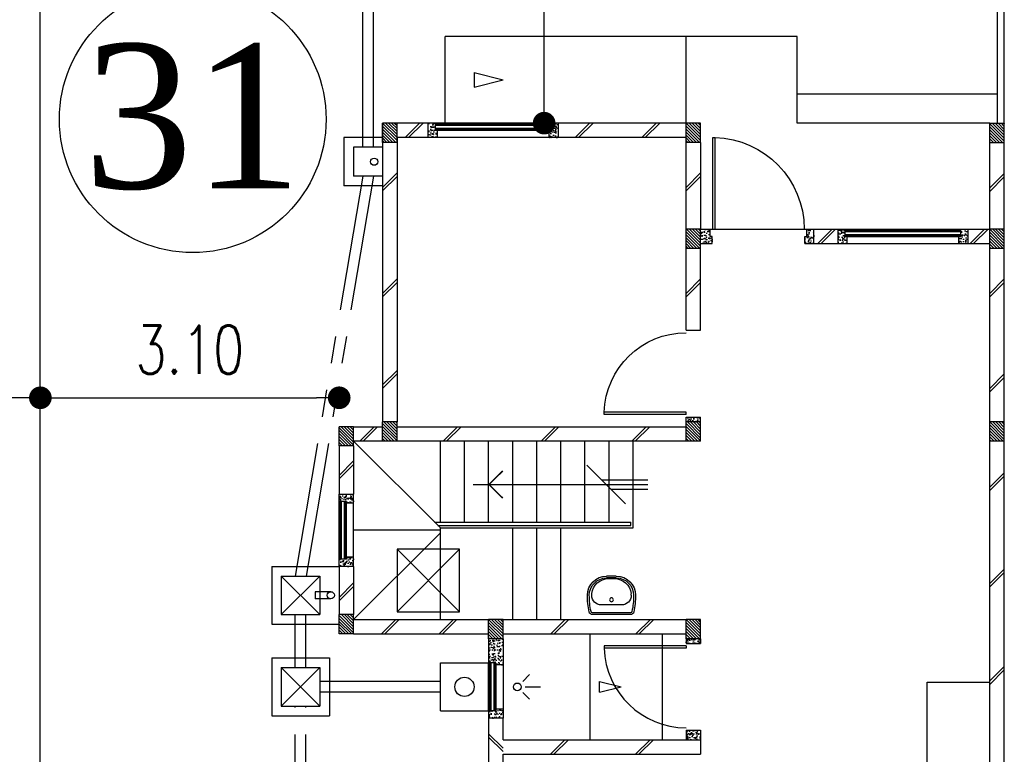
# Model space of a CAD drawing. Header units: millimetres. Extents: x 301 to 1479, y 491 to 1341.
# Tile 187 of 256: x 430 to 440, y 607 to 615. Entities that reach past the tile are written whole.
import ezdxf
from ezdxf.enums import TextEntityAlignment as Align

# ---------------------------------------------------------------- set-up
doc = ezdxf.new("R2010")
doc.units = ezdxf.units.MM
doc.header["$LTSCALE"] = 1.5
doc.header["$MEASUREMENT"] = 0
for name, pattern in [('HIDDEN', [0.375, 0.25, -0.125]), ('HIDDEN2', [4.7625, 3.175, -1.5875]), ('PHANTOM2', [1.25, 0.625, -0.125, 0.125, -0.125, 0.125, -0.125])]:
    doc.linetypes.add(name, pattern=pattern)
for name, color, linetype in [('Blk', 7, 'Continuous'), ('Block', 46, 'Continuous'), ('boundary', 3, 'Continuous'), ('Boundary Wall', 64, 'Continuous'), ('BULUS', 2, 'Continuous'), ('BWCN', 4, 'Continuous'), ('DIM', 6, 'Continuous'), ('DOOR', 3, 'Continuous'), ('Ele', 8, 'Continuous'), ('HATCH', 7, 'Continuous'), ('Hatch Col. C1 GF Ext.', 84, 'Continuous'), ('Hatch Col. C3 GF', 10, 'Continuous'), ('Hatch Stub Col', 251, 'Continuous'), ('Kerb', 251, 'Continuous'), ('P. Gully trap', 42, 'Continuous'), ('Paving Block', 251, 'Continuous'), ('PVC Pipe 110', 69, 'Continuous'), ('PVC RWP 75', 77, 'Continuous'), ('SANIT', 8, 'Continuous'), ('TXTAREA', 10, 'Continuous'), ('WINDOW', 1, 'Continuous')]:
    doc.layers.add(name, color=color, linetype=linetype)
doc.styles.add('RS1', font='romans.shx', dxfattribs={"width": 0.75, "height": 0.5})
doc.styles.add('times', font='times.ttf')
doc.dimstyles.new('Souillac5', dxfattribs={"dimscale": 0.5, "dimtxt": 0.5, "dimasz": 0.47, "dimexe": 0, "dimexo": 1, "dimgap": 0.5, "dimtad": 1, "dimzin": 0, "dimdsep": 46, "dimtxsty": 'RS1', "dimblk": 'DOT', "dimcen": 3, "dimse1": 1, "dimse2": 1, "dimclrd": 6, "dimclre": 6, "dimclrt": 7, "dimaunit": 1, "dimadec": 0, "dimazin": 0, "dimtfac": 1, "dimtofl": 0, "dimtmove": 1, "dimatfit": 3, "dimfxl": 1, "dimtolj": 1, "dimtzin": 0, "dimlwe": -1, "dimarcsym": 0})
pattern_1 = [(50, (383.16928, 127.90737), (0.071726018, -0.0062752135), [0.0075, -0.0825]), (355, (383.16928, 127.90737), (-0.013875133, 0.075219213), [0.006, -0.066]), (100.451444, (383.175255, 127.90685), (0.057850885, 0.068943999), [0.006374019, -0.070114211]), (46.1842, (383.16928, 127.92737), (0.106724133, -0.016551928), [0.01125, -0.12375]), (96.635635, (383.17817, 127.92599), (0.093466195, 0.09741186), [0.009561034, -0.105171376]), (351.184164, (383.16928, 127.92737), (0.093466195, 0.09741186), [0.009, -0.099]), (21, (383.17928, 127.92237), (0.059690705, -0.040261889), [0.0075, -0.0825]), (326, (383.17928, 127.92237), (0.024331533, 0.072515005), [0.006, -0.066]), (71.451445, (383.18425, 127.91902), (0.084022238, 0.032253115), [0.006374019, -0.070114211]), (37.5, (383.169278, 127.907373), (0.0012159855, 0.0332893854), [0, -0.0652, 0, -0.067, 0, -0.06625]), (7.5, (383.169278, 127.907373), (0.0263069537, 0.0394411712), [0, -0.0382, 0, -0.0637, 0, -0.02525]), (327.5, (383.146978, 127.907373), (0.0533822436, -0.0022554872), [0, -0.025, 0, -0.078, 0, -0.1035]), (317.5, (383.136978, 127.907373), (0.058318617, 0.010010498), [0, -0.0325, 0, -0.0518, 0, -0.0735])]
pattern_2 = [(315, (404.325723, 122.722963), (0.0154679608, 0.0154679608), [])]
pattern_3 = [(50, (379.51048, 127.95737), (0.071726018, -0.0062752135), [0.0075, -0.0825]), (355, (379.51048, 127.95737), (-0.013875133, 0.075219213), [0.006, -0.066]), (100.451444, (379.51646, 127.95685), (0.057850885, 0.068943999), [0.006374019, -0.070114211]), (46.1842, (379.51048, 127.97737), (0.106724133, -0.016551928), [0.01125, -0.12375]), (96.635635, (379.51938, 127.97599), (0.093466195, 0.09741186), [0.009561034, -0.105171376]), (351.184164, (379.51048, 127.97737), (0.093466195, 0.09741186), [0.009, -0.099]), (21, (379.52048, 127.97237), (0.059690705, -0.040261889), [0.0075, -0.0825]), (326, (379.52048, 127.97237), (0.024331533, 0.072515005), [0.006, -0.066]), (71.451445, (379.525456, 127.96902), (0.084022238, 0.032253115), [0.006374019, -0.070114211]), (37.5, (379.510482, 127.957373), (0.0012159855, 0.0332893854), [0, -0.0652, 0, -0.067, 0, -0.06625]), (7.5, (379.510482, 127.957373), (0.0263069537, 0.0394411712), [0, -0.0382, 0, -0.0637, 0, -0.02525]), (327.5, (379.488182, 127.957373), (0.0533822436, -0.0022554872), [0, -0.025, 0, -0.078, 0, -0.1035]), (317.5, (379.47818, 127.957373), (0.058318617, 0.010010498), [0, -0.0325, 0, -0.0518, 0, -0.0735])]

# ---------------------------------------------------------------- blocks, each defined once
blk = doc.blocks.new('Wh1')
at = {"layer": 'SANIT'}
for p, q in [((197, 0), (-197, 0)), ((197, -20), (-197, -20)), ((105, -100), (-105, -100)), ((-205, -200), (-205, -217)), ((205, -200), (205, -217)), ((50, -380), (-50, -380)), ((50, -400), (-50, -400)), ((-30, -373), (30, -373))]:
    blk.add_line(p, q, dxfattribs=at)
blk.add_circle((0, -154), 20, dxfattribs=at)
for centre, radius, start, end in [((0, -200), 250, 180, 180), ((0, -200), 250, 0, 0), ((-197, -35), 35, 90, 167.7776), ((197, -35), 35, 12.2224, 90), ((567, -201), 817, 167.7776, 179.9598), ((567, -201), 797, 167.7776, 179.9598), ((-197, -35), 15, 90, 167.7776), ((-105, -200), 100, 90, 180), ((105, -200), 100, 0, 90), ((197, -35), 15, 12.2224, 90), ((-567, -201), 797, 0.0402, 12.2224), ((-567, -201), 817, 0.0402, 12.2224), ((-50, -200), 200, 180, 270), ((-50, -200), 180, 180, 270), ((50, -200), 180, 270, 0), ((50, -200), 200, 270, 0), ((-30, -197), 176, 186.7076, 270.013), ((30, -197), 176, 269.987, 353.2924)]:
    blk.add_arc(centre, radius, start, end, dxfattribs=at)
blk = doc.blocks.new('Dr900')
at = {"layer": 'DOOR'}
for p, q in [((-50, 0), (-50, 850)), ((-25, 850), (-50, 850)), ((-25, 0), (-25, 850)), ((-25, 0), (-50, 0))]:
    blk.add_line(p, q, dxfattribs=at)
blk.add_arc((-24, 0), 851, 91.728, 179.9822, dxfattribs=at)
blk = doc.blocks.new('Dr1000')
at = {"layer": 'DOOR'}
for p, q in [((-50, 0), (-50, 950)), ((-25, 950), (-50, 950)), ((-25, 0), (-25, 950)), ((-25, 0), (-50, 0))]:
    blk.add_line(p, q, dxfattribs=at)
blk.add_arc((-24, 0), 951, 91.542, 179.9858, dxfattribs=at)
blk = doc.blocks.new('SSSU-D2')
at = {"layer": 'HATCH'}
h = blk.add_hatch(dxfattribs=at)
h.set_pattern_fill('ANSI31', color=256, scale=0.175, angle=630)
h.set_pattern_definition([(315, (-170.48365, -4.168587), (0.0154679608, 0.0154679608), [])])
h.paths.add_polyline_path([(-12.9, 0), (-12.75, 0), (-12.75, -0.2), (-12.9, -0.2)])
h = blk.add_hatch(dxfattribs=at)
h.set_pattern_fill('ANSI31', color=256, scale=0.175, angle=630)
h.set_pattern_definition([(315, (-167.33365, -4.168587), (0.0154679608, 0.0154679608), [])])
h.paths.add_polyline_path([(-9.75, 0), (-9.6, 0), (-9.6, -0.2), (-9.75, -0.2)])
h = blk.add_hatch(dxfattribs=at)
h.set_pattern_fill('ANSI31', color=256, scale=0.175, angle=630)
h.set_pattern_definition([(315, (-167.33365, -3.068587), (0.0154679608, 0.0154679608), [])])
h.paths.add_polyline_path([(-9.75, -1.1), (-9.6, -1.1), (-9.6, -1.3), (-9.75, -1.3)])
h = blk.add_hatch(dxfattribs=at)
h.set_pattern_fill('ANSI31', color=256, scale=0.175, angle=630)
h.set_pattern_definition([(315, (-170.93365, -1.018587), (0.0154679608, 0.0154679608), [])])
h.paths.add_polyline_path([(-13.35, -3.15), (-13.2, -3.15), (-13.2, -3.35), (-13.35, -3.35)])
h = blk.add_hatch(dxfattribs=at)
h.set_pattern_fill('ANSI31', color=256, scale=0.175, angle=630)
h.set_pattern_definition([(315, (-170.48365, -1.068587), (0.0154679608, 0.0154679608), [])])
h.paths.add_polyline_path([(-12.9, -3.1), (-12.75, -3.1), (-12.75, -3.3), (-12.9, -3.3)])
h = blk.add_hatch(dxfattribs=at)
h.set_pattern_fill('ANSI31', color=256, scale=0.175, angle=630)
h.set_pattern_definition([(315, (-167.33365, -1.068587), (0.0154679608, 0.0154679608), [])])
h.paths.add_polyline_path([(-9.75, -3.1), (-9.6, -3.1), (-9.6, -3.3), (-9.75, -3.3)])
h = blk.add_hatch(dxfattribs=at)
h.set_pattern_fill('ANSI31', color=256, scale=0.175, angle=630)
h.set_pattern_definition([(315, (-170.93365, 0.931413), (0.0154679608, 0.0154679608), [])])
h.paths.add_polyline_path([(-13.35, -5.1), (-13.2, -5.1), (-13.2, -5.3), (-13.35, -5.3)])
h = blk.add_hatch(dxfattribs=at)
h.set_pattern_fill('ANSI31', color=256, scale=0.175, angle=630)
h.set_pattern_definition([(315, (-169.38365, 0.981413), (0.0154679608, 0.0154679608), [])])
h.paths.add_polyline_path([(-11.8, -5.15), (-11.65, -5.15), (-11.65, -5.35), (-11.8, -5.35)])
h = blk.add_hatch(dxfattribs=at)
h.set_pattern_fill('ANSI31', color=256, scale=0.175, angle=630)
h.set_pattern_definition([(315, (-167.33365, 0.981413), (0.0154679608, 0.0154679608), [])])
h.paths.add_polyline_path([(-9.75, -5.15), (-9.6, -5.15), (-9.6, -5.35), (-9.75, -5.35)])
at = {"layer": 'Hatch Col. C1 GF Ext.'}
h = blk.add_hatch(dxfattribs=at)
h.set_pattern_fill('ANSI31', color=256, scale=0.175, angle=-90)
h.set_pattern_definition(pattern_2)
h.paths.add_polyline_path([(-6.6, 0), (-6.45, 0), (-6.45, -0.2), (-6.6, -0.2)])
h = blk.add_hatch(dxfattribs=at)
h.set_pattern_fill('ANSI31', color=256, scale=0.175, angle=-90)
h.set_pattern_definition(pattern_2)
h.paths.add_polyline_path([(-6.6, -3.1), (-6.45, -3.1), (-6.45, -3.3), (-6.6, -3.3)])
at = {"layer": 'Hatch Col. C3 GF'}
h = blk.add_hatch(dxfattribs=at)
h.set_pattern_fill('ANSI31', color=256, scale=0.175, angle=-90)
h.set_pattern_definition([(315, (404.325723, 122.772963), (0.0154679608, 0.0154679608), [])])
h.paths.add_polyline_path([(-6.6, -1.1), (-6.45, -1.1), (-6.45, -1.3), (-6.6, -1.3)])
at = {"layer": 'Hatch Stub Col', "linetype": 'ByBlock'}
h = blk.add_hatch(dxfattribs=at)
h.set_pattern_fill('AR-CONC', color=256, scale=0.01, angle=720)
h.set_pattern_definition(pattern_1)
h.paths.add_polyline_path([(-12.33, -0.15), (-12.425, -0.15), (-12.425, 0), (-12.35, 0), (-12.35, -0.075), (-12.33, -0.075)])
h = blk.add_hatch(dxfattribs=at)
h.set_pattern_fill('AR-CONC', color=256, scale=0.01, angle=720)
h.set_pattern_definition(pattern_1)
h.paths.add_polyline_path([(-11.075, -0.15), (-11.17, -0.15), (-11.17, -0.075), (-11.15, -0.075), (-11.15, 0), (-11.075, 0)])
h = blk.add_hatch(dxfattribs=at)
h.set_pattern_fill('AR-CONC', color=256, scale=0.01, angle=720)
h.set_pattern_definition([(50, (383.16928, 127.95737), (0.071726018, -0.0062752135), [0.0075, -0.0825]), (355, (383.16928, 127.95737), (-0.013875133, 0.075219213), [0.006, -0.066]), (100.451444, (383.175255, 127.95685), (0.057850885, 0.068943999), [0.006374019, -0.070114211]), (46.1842, (383.16928, 127.97737), (0.106724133, -0.016551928), [0.01125, -0.12375]), (96.635635, (383.17817, 127.97599), (0.093466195, 0.09741186), [0.009561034, -0.105171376]), (351.184164, (383.16928, 127.97737), (0.093466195, 0.09741186), [0.009, -0.099]), (21, (383.17928, 127.97237), (0.059690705, -0.040261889), [0.0075, -0.0825]), (326, (383.17928, 127.97237), (0.024331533, 0.072515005), [0.006, -0.066]), (71.451445, (383.18425, 127.96902), (0.084022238, 0.032253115), [0.006374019, -0.070114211]), (37.5, (383.169278, 127.957373), (0.0012159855, 0.0332893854), [0, -0.0652, 0, -0.067, 0, -0.06625]), (7.5, (383.169278, 127.957373), (0.0263069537, 0.0394411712), [0, -0.0382, 0, -0.0637, 0, -0.02525]), (327.5, (383.146978, 127.957373), (0.0533822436, -0.0022554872), [0, -0.025, 0, -0.078, 0, -0.1035]), (317.5, (383.136978, 127.957373), (0.058318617, 0.010010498), [0, -0.0325, 0, -0.0518, 0, -0.0735])])
h.paths.add_polyline_path([(-9.48, -1.25), (-9.6, -1.25), (-9.6, -1.1), (-9.5, -1.1), (-9.5, -1.175), (-9.48, -1.175)])
h = blk.add_hatch(dxfattribs=at)
h.set_pattern_fill('AR-CONC', color=256, scale=0.01, angle=720)
h.set_pattern_definition(pattern_3)
h.paths.add_polyline_path([(-8.425, -1.25), (-8.52, -1.25), (-8.52, -1.175), (-8.5, -1.175), (-8.5, -1.1), (-8.425, -1.1)])
h = blk.add_hatch(dxfattribs=at)
h.set_pattern_fill('AR-CONC', color=256, scale=0.01, angle=720)
h.set_pattern_definition(pattern_3)
h.paths.add_polyline_path([(-8.08, -1.25), (-8.175, -1.25), (-8.175, -1.1), (-8.1, -1.1), (-8.1, -1.175), (-8.08, -1.175)])
h = blk.add_hatch(dxfattribs=at)
h.set_pattern_fill('AR-CONC', color=256, scale=0.01, angle=720)
h.set_pattern_definition(pattern_3)
h.paths.add_polyline_path([(-6.825, -1.25), (-6.92, -1.25), (-6.92, -1.175), (-6.9, -1.175), (-6.9, -1.1), (-6.825, -1.1)])
h = blk.add_hatch(dxfattribs=at)
h.set_pattern_fill('AR-CONC', color=256, scale=0.01, angle=720)
h.set_pattern_definition(pattern_1)
h.paths.add_polyline_path([(-9.6, -3.1), (-9.75, -3.1), (-9.75, -3.05), (-9.6, -3.05)])
h = blk.add_hatch(dxfattribs=at)
h.set_pattern_fill('AR-CONC', color=256, scale=0.01, angle=720)
h.set_pattern_definition(pattern_1)
h.paths.add_polyline_path([(-13.2, -3.945), (-13.275, -3.945), (-13.275, -3.925), (-13.35, -3.925), (-13.35, -3.85), (-13.2, -3.85)])
h = blk.add_hatch(dxfattribs=at)
h.set_pattern_fill('AR-CONC', color=256, scale=0.01, angle=720)
h.set_pattern_definition(pattern_1)
h.paths.add_polyline_path([(-13.2, -4.6), (-13.35, -4.6), (-13.35, -4.525), (-13.275, -4.525), (-13.275, -4.505), (-13.2, -4.505)])
h = blk.add_hatch(dxfattribs=at)
h.set_pattern_fill('AR-CONC', color=256, scale=0.01, angle=720)
h.set_pattern_definition([(50, (422.151884, 13.222633), (0.071726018, -0.0062752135), [0.0075, -0.0825]), (355, (422.15188, 13.22263), (-0.013875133, 0.075219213), [0.006, -0.066]), (100.451444, (422.15786, 13.22211), (0.057850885, 0.068943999), [0.006374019, -0.070114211]), (46.1842, (422.15188, 13.24263), (0.106724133, -0.016551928), [0.01125, -0.12375]), (96.635635, (422.16078, 13.24125), (0.093466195, 0.09741186), [0.009561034, -0.105171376]), (351.184164, (422.15188, 13.24263), (0.093466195, 0.09741186), [0.009, -0.099]), (21, (422.161884, 13.237633), (0.059690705, -0.040261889), [0.0075, -0.0825]), (326, (422.16188, 13.23763), (0.024331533, 0.072515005), [0.006, -0.066]), (71.451445, (422.16686, 13.23428), (0.084022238, 0.032253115), [0.006374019, -0.070114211]), (37.5, (422.151884, 13.222633), (0.0012159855, 0.0332893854), [0, -0.0652, 0, -0.067, 0, -0.06625]), (7.5, (422.151884, 13.222633), (0.0263069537, 0.0394411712), [0, -0.0382, 0, -0.0637, 0, -0.02525]), (327.5, (422.129584, 13.222633), (0.0533822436, -0.0022554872), [0, -0.025, 0, -0.078, 0, -0.1035]), (317.5, (422.119584, 13.222633), (0.058318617, 0.010010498), [0, -0.0325, 0, -0.0518, 0, -0.0735])])
h.paths.add_polyline_path([(-11.65, -5.35), (-11.8, -5.35), (-11.8, -5.6), (-11.725, -5.6), (-11.725, -5.62), (-11.65, -5.62)])
h = blk.add_hatch(dxfattribs=at)
h.set_pattern_fill('AR-CONC', color=256, scale=0.01, angle=720)
h.set_pattern_definition([(50, (383.16928, 127.88237), (0.071726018, -0.0062752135), [0.0075, -0.0825]), (355, (383.16928, 127.88237), (-0.013875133, 0.075219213), [0.006, -0.066]), (100.451444, (383.175255, 127.88185), (0.057850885, 0.068943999), [0.006374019, -0.070114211]), (46.1842, (383.16928, 127.90237), (0.106724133, -0.016551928), [0.01125, -0.12375]), (96.635635, (383.17817, 127.90099), (0.093466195, 0.09741186), [0.009561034, -0.105171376]), (351.184164, (383.16928, 127.90237), (0.093466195, 0.09741186), [0.009, -0.099]), (21, (383.17928, 127.89737), (0.059690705, -0.040261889), [0.0075, -0.0825]), (326, (383.17928, 127.89737), (0.024331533, 0.072515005), [0.006, -0.066]), (71.451445, (383.18425, 127.89402), (0.084022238, 0.032253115), [0.006374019, -0.070114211]), (37.5, (383.169278, 127.882373), (0.0012159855, 0.0332893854), [0, -0.0652, 0, -0.067, 0, -0.06625]), (7.5, (383.169278, 127.882373), (0.0263069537, 0.0394411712), [0, -0.0382, 0, -0.0637, 0, -0.02525]), (327.5, (383.146978, 127.882373), (0.0533822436, -0.0022554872), [0, -0.025, 0, -0.078, 0, -0.1035]), (317.5, (383.136978, 127.882373), (0.058318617, 0.010010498), [0, -0.0325, 0, -0.0518, 0, -0.0735])])
h.paths.add_polyline_path([(-9.6, -5.4), (-9.75, -5.4), (-9.75, -5.35), (-9.6, -5.35)])
h = blk.add_hatch(dxfattribs=at)
h.set_pattern_fill('AR-CONC', color=256, scale=0.01, angle=720)
h.set_pattern_definition([(50, (383.16928, 128.05737), (0.071726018, -0.0062752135), [0.0075, -0.0825]), (355, (383.16928, 128.05737), (-0.013875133, 0.075219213), [0.006, -0.066]), (100.451444, (383.175255, 128.05685), (0.057850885, 0.068943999), [0.006374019, -0.070114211]), (46.1842, (383.16928, 128.07737), (0.106724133, -0.016551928), [0.01125, -0.12375]), (96.635635, (383.17817, 128.07599), (0.093466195, 0.09741186), [0.009561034, -0.105171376]), (351.184164, (383.16928, 128.07737), (0.093466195, 0.09741186), [0.009, -0.099]), (21, (383.17928, 128.07237), (0.059690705, -0.040261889), [0.0075, -0.0825]), (326, (383.17928, 128.07237), (0.024331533, 0.072515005), [0.006, -0.066]), (71.451445, (383.18425, 128.06902), (0.084022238, 0.032253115), [0.006374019, -0.070114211]), (37.5, (383.169278, 128.057373), (0.0012159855, 0.0332893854), [0, -0.0652, 0, -0.067, 0, -0.06625]), (7.5, (383.169278, 128.057373), (0.0263069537, 0.0394411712), [0, -0.0382, 0, -0.0637, 0, -0.02525]), (327.5, (383.146978, 128.057373), (0.0533822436, -0.0022554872), [0, -0.025, 0, -0.078, 0, -0.1035]), (317.5, (383.136978, 128.057373), (0.058318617, 0.010010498), [0, -0.0325, 0, -0.0518, 0, -0.0735])])
h.paths.add_polyline_path([(-11.725, -6.1), (-11.725, -6.08), (-11.65, -6.08), (-11.65, -6.175), (-11.8, -6.175), (-11.8, -6.1)])
h = blk.add_hatch(dxfattribs=at)
h.set_pattern_fill('AR-CONC', color=256, scale=0.01, angle=720)
h.set_pattern_definition([(50, (379.41048, 128.05737), (0.071726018, -0.0062752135), [0.0075, -0.0825]), (355, (379.41048, 128.05737), (-0.013875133, 0.075219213), [0.006, -0.066]), (100.451444, (379.41646, 128.05685), (0.057850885, 0.068943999), [0.006374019, -0.070114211]), (46.1842, (379.41048, 128.07737), (0.106724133, -0.016551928), [0.01125, -0.12375]), (96.635635, (379.41938, 128.07599), (0.093466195, 0.09741186), [0.009561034, -0.105171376]), (351.184164, (379.41048, 128.07737), (0.093466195, 0.09741186), [0.009, -0.099]), (21, (379.42048, 128.07237), (0.059690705, -0.040261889), [0.0075, -0.0825]), (326, (379.42048, 128.07237), (0.024331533, 0.072515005), [0.006, -0.066]), (71.451445, (379.425456, 128.06902), (0.084022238, 0.032253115), [0.006374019, -0.070114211]), (37.5, (379.410482, 128.057373), (0.0012159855, 0.0332893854), [0, -0.0652, 0, -0.067, 0, -0.06625]), (7.5, (379.410482, 128.057373), (0.0263069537, 0.0394411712), [0, -0.0382, 0, -0.0637, 0, -0.02525]), (327.5, (379.388182, 128.057373), (0.0533822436, -0.0022554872), [0, -0.025, 0, -0.078, 0, -0.1035]), (317.5, (379.37818, 128.057373), (0.058318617, 0.010010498), [0, -0.0325, 0, -0.0518, 0, -0.0735])])
h.paths.add_polyline_path([(-9.6, -6.3), (-9.6, -6.4), (-9.75, -6.4), (-9.75, -6.3)])
at = {"layer": 'Block', "linetype": 'ByBlock'}
for p, q in [((-12.9, 0), (-12.9, -3.1)), ((-12.425, 0), (-12.75, 0)), ((-9.75, 0), (-11.075, 0)), ((-12.75, -0.15), (-12.75, -3.1)), ((-12.425, -0.15), (-12.75, -0.15)), ((-9.75, -0.15), (-11.075, -0.15)), ((-9.75, -1.1), (-9.75, -0.2)), ((-9.6, -0.2), (-9.6, -1.1)), ((-6.6, -1.1), (-6.6, -0.2)), ((-6.45, -1.1), (-6.45, -0.2)), ((-8.425, -1.1), (-8.175, -1.1)), ((-6.825, -1.1), (-6.6, -1.1)), ((-9.75, -2.15), (-9.75, -1.3)), ((-9.6, -2.15), (-9.6, -1.3)), ((-8.425, -1.25), (-8.175, -1.25)), ((-6.825, -1.25), (-6.6, -1.25)), ((-6.6, -3.1), (-6.6, -1.3)), ((-9.75, -2.15), (-9.6, -2.15)), ((-13.2, -3.15), (-12.9, -3.15)), ((-12.75, -3.15), (-9.75, -3.15)), ((-13.35, -3.35), (-13.35, -3.85)), ((-12.9, -3.3), (-13.2, -3.3)), ((-13.2, -3.35), (-13.2, -3.85)), ((-9.75, -3.3), (-12.75, -3.3)), ((-6.6, -7.6), (-6.6, -3.3)), ((-13.35, -4.6), (-13.35, -5.1)), ((-13.2, -4.6), (-13.2, -5.1)), ((-13.2, -5.15), (-11.8, -5.15)), ((-11.65, -5.15), (-9.75, -5.15)), ((-13.2, -5.3), (-11.8, -5.3)), ((-11.65, -5.3), (-9.75, -5.3)), ((-11.8, -6.175), (-11.8, -6.775)), ((-11.65, -6.4), (-11.65, -6.175)), ((-11.65, -6.4), (-9.6, -6.4)), ((-9.6, -6.4), (-9.6, -6.55)), ((-11.65, -6.55), (-9.6, -6.55)), ((-11.65, -6.775), (-11.65, -6.55))]:
    blk.add_line(p, q, dxfattribs=at)
at = {"layer": 'Boundary Wall', "linetype": 'ByBlock'}
blk.add_line((-6.525, 1.555), (-6.525, 0), dxfattribs=at)
at = {"layer": 'BULUS', "linetype": 'ByBlock'}
for p, q in [((-12.36, -4.14), (-10.325, -4.14)), ((-12.325, -4.175), (-10.325, -4.175)), ((-10.325, -4.175), (-10.325, -4.14))]:
    blk.add_line(p, q, dxfattribs=at)
at = {"layer": 'BWCN'}
for p, q in [((-12.75, 0), (-12.9, 0)), ((-12.9, -0.2), (-12.9, 0)), ((-12.75, -0.2), (-12.75, 0)), ((-12.425, -0.15), (-12.425, 0)), ((-12.35, 0), (-12.425, 0)), ((-12.35, -0.075), (-12.35, 0)), ((-12.33, -0.075), (-12.35, -0.075)), ((-12.33, -0.15), (-12.33, -0.075)), ((-11.17, -0.15), (-11.17, -0.075)), ((-11.17, -0.075), (-11.15, -0.075)), ((-11.15, -0.075), (-11.15, 0)), ((-11.075, 0), (-11.15, 0)), ((-11.075, -0.15), (-11.075, 0)), ((-9.6, 0), (-9.75, 0)), ((-9.75, -0.2), (-9.75, 0)), ((-9.6, -0.2), (-9.6, 0)), ((-6.6, -0.2), (-6.6, 0)), ((-6.6, 0), (-6.45, 0)), ((-6.45, -0.2), (-6.45, 0)), ((-12.75, -0.2), (-12.9, -0.2)), ((-12.33, -0.15), (-12.425, -0.15)), ((-11.075, -0.15), (-11.17, -0.15)), ((-9.6, -0.2), (-9.75, -0.2)), ((-6.6, -0.2), (-6.45, -0.2)), ((-9.6, -1.1), (-9.75, -1.1)), ((-9.75, -1.3), (-9.75, -1.1)), ((-9.6, -1.3), (-9.6, -1.1)), ((-9.6, -1.1), (-9.5, -1.1)), ((-9.5, -1.175), (-9.5, -1.1)), ((-8.5, -1.1), (-8.425, -1.1)), ((-8.5, -1.175), (-8.5, -1.1)), ((-8.425, -1.25), (-8.425, -1.1)), ((-8.175, -1.25), (-8.175, -1.1)), ((-8.175, -1.1), (-8.1, -1.1)), ((-8.1, -1.175), (-8.1, -1.1)), ((-6.9, -1.175), (-6.9, -1.1)), ((-6.9, -1.1), (-6.825, -1.1)), ((-6.825, -1.25), (-6.825, -1.1)), ((-6.45, -1.1), (-6.6, -1.1)), ((-6.6, -1.3), (-6.6, -1.1)), ((-6.45, -1.3), (-6.45, -1.1)), ((-9.48, -1.175), (-9.5, -1.175)), ((-9.48, -1.25), (-9.48, -1.175)), ((-8.52, -1.25), (-8.52, -1.175)), ((-8.52, -1.175), (-8.5, -1.175)), ((-8.08, -1.175), (-8.1, -1.175)), ((-8.08, -1.25), (-8.08, -1.175)), ((-6.92, -1.25), (-6.92, -1.175)), ((-6.92, -1.175), (-6.9, -1.175)), ((-9.6, -1.3), (-9.75, -1.3)), ((-9.6, -1.25), (-9.48, -1.25)), ((-8.52, -1.25), (-8.425, -1.25)), ((-8.175, -1.25), (-8.08, -1.25)), ((-6.92, -1.25), (-6.825, -1.25)), ((-6.45, -1.3), (-6.6, -1.3)), ((-9.75, -3.05), (-9.6, -3.05)), ((-9.75, -3.1), (-9.75, -3.05)), ((-9.6, -3.1), (-9.6, -3.05)), ((-13.2, -3.15), (-13.35, -3.15)), ((-13.35, -3.35), (-13.35, -3.15)), ((-13.2, -3.35), (-13.2, -3.15)), ((-12.75, -3.1), (-12.9, -3.1)), ((-12.9, -3.3), (-12.9, -3.1)), ((-12.75, -3.3), (-12.75, -3.1)), ((-9.6, -3.1), (-9.75, -3.1)), ((-9.75, -3.3), (-9.75, -3.1)), ((-9.6, -3.3), (-9.6, -3.1)), ((-6.45, -3.1), (-6.6, -3.1)), ((-6.6, -3.3), (-6.6, -3.1)), ((-6.45, -3.3), (-6.45, -3.1)), ((-13.2, -3.35), (-13.35, -3.35)), ((-12.75, -3.3), (-12.9, -3.3)), ((-9.6, -3.3), (-9.75, -3.3)), ((-6.45, -3.3), (-6.6, -3.3)), ((-13.35, -3.925), (-13.35, -3.85)), ((-13.2, -3.945), (-13.2, -3.85)), ((-13.275, -3.925), (-13.35, -3.925)), ((-13.275, -3.945), (-13.275, -3.925)), ((-13.2, -3.945), (-13.275, -3.945)), ((-13.275, -4.525), (-13.35, -4.525)), ((-13.35, -4.6), (-13.35, -4.525)), ((-13.2, -4.505), (-13.275, -4.505)), ((-13.275, -4.505), (-13.275, -4.525)), ((-13.2, -4.6), (-13.2, -4.505)), ((-13.2, -5.1), (-13.35, -5.1)), ((-13.35, -5.3), (-13.35, -5.1)), ((-13.2, -5.3), (-13.2, -5.1)), ((-11.65, -5.15), (-11.8, -5.15)), ((-11.8, -5.35), (-11.8, -5.15)), ((-11.65, -5.35), (-11.65, -5.15)), ((-9.6, -5.15), (-9.75, -5.15)), ((-9.75, -5.35), (-9.75, -5.15)), ((-9.6, -5.35), (-9.6, -5.15)), ((-13.2, -5.3), (-13.35, -5.3)), ((-11.65, -5.35), (-11.8, -5.35)), ((-11.8, -5.35), (-11.8, -5.6)), ((-11.65, -5.35), (-11.65, -5.62)), ((-9.6, -5.35), (-9.75, -5.35)), ((-9.75, -5.35), (-9.75, -5.4)), ((-9.75, -5.4), (-9.6, -5.4)), ((-9.6, -5.35), (-9.6, -5.4)), ((-11.725, -5.6), (-11.8, -5.6)), ((-11.725, -5.62), (-11.725, -5.6)), ((-11.65, -5.62), (-11.725, -5.62)), ((-11.8, -6.1), (-11.8, -6.175)), ((-11.725, -6.1), (-11.8, -6.1)), ((-11.65, -6.08), (-11.725, -6.08)), ((-11.725, -6.08), (-11.725, -6.1)), ((-11.65, -6.08), (-11.65, -6.175)), ((-11.65, -6.175), (-11.8, -6.175)), ((-9.75, -6.3), (-9.6, -6.3)), ((-9.75, -6.3), (-9.75, -6.4)), ((-9.6, -6.3), (-9.6, -6.4))]:
    blk.add_line(p, q, dxfattribs=at)
at = {"layer": 'BWCN', "linetype": 'ByBlock'}
for p, q in [((-13.35, -3.85), (-13.2, -3.85)), ((-13.2, -4.6), (-13.35, -4.6))]:
    blk.add_line(p, q, dxfattribs=at)
at = {"layer": 'Ele'}
for p, q in [((-8.6, 0.9), (-12.25, 0.9)), ((-12.25, 0), (-12.25, 0.9)), ((-9.75, 0), (-9.75, 0.9)), ((-8.6, 0), (-8.6, 0.9)), ((-6.525, 0.3), (-8.6, 0.3)), ((-11.15, 0), (-12.35, 0)), ((-11.15, -0.01), (-12.35, -0.01)), ((-11.15, -0.07), (-12.35, -0.07)), ((-11.17, -0.075), (-12.33, -0.075)), ((-6.6, 0), (-8.6, 0)), ((-11.17, -0.15), (-12.33, -0.15)), ((-9.5, -1.1), (-8.5, -1.1)), ((-8.1, -1.1), (-6.9, -1.1)), ((-8.1, -1.11), (-6.9, -1.11)), ((-8.1, -1.17), (-6.9, -1.17)), ((-8.08, -1.175), (-6.92, -1.175)), ((-8.08, -1.25), (-6.92, -1.25)), ((-12.3, -4.14), (-12.3, -3.3)), ((-12.05, -4.14), (-12.05, -3.3)), ((-11.8, -4.14), (-11.8, -3.3)), ((-11.55, -4.14), (-11.55, -3.3)), ((-11.3, -4.14), (-11.3, -3.3)), ((-11.05, -4.14), (-11.05, -3.3)), ((-10.8, -4.14), (-10.8, -3.3)), ((-10.55, -4.14), (-10.55, -3.3)), ((-10.3, -4.2), (-10.3, -3.3)), ((-10.78, -3.55), (-10.38, -3.95)), ((-11.959, -3.75), (-10.147, -3.75)), ((-10.63, -3.7), (-10.147, -3.7)), ((-10.53, -3.8), (-10.147, -3.8)), ((-13.35, -4.525), (-13.35, -3.925)), ((-13.34, -4.525), (-13.34, -3.925)), ((-13.28, -4.525), (-13.28, -3.925)), ((-13.275, -4.505), (-13.275, -3.945)), ((-13.2, -4.505), (-13.2, -3.945)), ((-12.3, -4.2), (-10.3, -4.2)), ((-11.55, -5.15), (-11.55, -4.2)), ((-11.3, -5.15), (-11.3, -4.2)), ((-11.05, -5.15), (-11.05, -4.2)), ((-10.75, -5.3), (-10.75, -6.4)), ((-10, -5.3), (-10, -6.4)), ((-11.8, -6.1), (-11.8, -5.6)), ((-11.79, -5.6), (-11.79, -6.1)), ((-11.73, -5.6), (-11.73, -6.1)), ((-11.725, -5.62), (-11.725, -6.08)), ((-11.65, -5.62), (-11.65, -6.08)), ((-11.445, -5.793), (-11.375, -5.723)), ((-7.25, -7), (-7.25, -5.8)), ((-7.25, -5.8), (-6.6, -5.8)), ((-11.445, -5.907), (-11.375, -5.977)), ((-11.422, -5.85), (-11.261, -5.85))]:
    blk.add_line(p, q, dxfattribs=at)
at = {"layer": 'Ele', "linetype": 'ByBlock'}
blk.add_line((-11.948, 0.525), (-11.948, 0.375), dxfattribs=at)
at = {"layer": 'Ele', "linetype": 'HIDDEN', "ltscale": 10}
for p, q in [((-13.2, -3.3), (-12.3, -4.2)), ((-12.3, -4.225), (-13.2, -4.225)), ((-13.2, -5.15), (-12.3, -4.25)), ((-12.3, -5.15), (-12.3, -4.2))]:
    blk.add_line(p, q, dxfattribs=at)
at = {"layer": 'Ele', "const_width": 0.015}
blk.add_lwpolyline([(-11.653, -3.891), (-11.795, -3.75), (-11.653, -3.609)], dxfattribs=at)
at = {"layer": 'Ele'}
blk.add_circle((-11.502, -5.85), 0.04, dxfattribs=at)
at = {"layer": 'HATCH'}
for p, q in [((-12.666, -0.15), (-12.516, 0)), ((-12.63, -0.15), (-12.48, 0)), ((-10.902, -0.15), (-10.752, 0)), ((-10.866, -0.15), (-10.716, 0)), ((-10.21, -0.15), (-10.06, 0)), ((-10.175, -0.15), (-10.025, 0)), ((-12.75, -0.517), (-12.9, -0.667)), ((-12.75, -0.552), (-12.9, -0.702)), ((-9.6, -0.517), (-9.75, -0.667)), ((-9.6, -0.552), (-9.75, -0.702)), ((-6.45, -0.522), (-6.6, -0.672)), ((-6.45, -0.558), (-6.6, -0.708)), ((-8.386, -1.25), (-8.236, -1.1)), ((-8.35, -1.25), (-8.2, -1.1)), ((-6.804, -1.25), (-6.654, -1.1)), ((-6.768, -1.25), (-6.618, -1.1)), ((-12.75, -1.617), (-12.9, -1.767)), ((-9.6, -1.617), (-9.75, -1.767)), ((-6.45, -1.617), (-6.6, -1.767)), ((-12.75, -1.653), (-12.9, -1.803)), ((-9.6, -1.653), (-9.75, -1.803)), ((-6.45, -1.653), (-6.6, -1.803)), ((-12.75, -2.566), (-12.9, -2.716)), ((-12.75, -2.602), (-12.9, -2.752)), ((-6.45, -2.603), (-6.6, -2.753)), ((-6.45, -2.638), (-6.6, -2.788)), ((-13.136, -3.3), (-12.986, -3.15)), ((-13.101, -3.3), (-12.951, -3.15)), ((-12.272, -3.3), (-12.122, -3.15)), ((-12.236, -3.3), (-12.086, -3.15)), ((-11.255, -3.3), (-11.105, -3.15)), ((-11.22, -3.3), (-11.07, -3.15)), ((-10.314, -3.3), (-10.164, -3.15)), ((-10.278, -3.3), (-10.128, -3.15)), ((-13.2, -3.505), (-13.35, -3.655)), ((-13.2, -3.541), (-13.35, -3.691)), ((-6.45, -3.628), (-6.6, -3.778)), ((-6.45, -3.663), (-6.6, -3.813)), ((-6.45, -4.627), (-6.6, -4.777)), ((-6.45, -4.662), (-6.6, -4.812)), ((-13.2, -4.772), (-13.35, -4.922)), ((-13.2, -4.808), (-13.35, -4.958)), ((-12.912, -5.3), (-12.762, -5.15)), ((-12.877, -5.3), (-12.727, -5.15)), ((-12.314, -5.3), (-12.164, -5.15)), ((-12.278, -5.3), (-12.128, -5.15)), ((-11.154, -5.3), (-11.004, -5.15)), ((-11.119, -5.3), (-10.969, -5.15)), ((-10.272, -5.3), (-10.122, -5.15)), ((-10.237, -5.3), (-10.087, -5.15)), ((-6.45, -5.638), (-6.6, -5.788)), ((-6.45, -5.674), (-6.6, -5.824)), ((-11.8, -6.336), (-11.65, -6.486)), ((-11.8, -6.371), (-11.65, -6.521)), ((-11.158, -6.55), (-11.008, -6.4)), ((-11.122, -6.55), (-10.972, -6.4)), ((-10.275, -6.55), (-10.125, -6.4)), ((-10.24, -6.55), (-10.09, -6.4))]:
    blk.add_line(p, q, dxfattribs=at)
at = {"layer": 'Kerb'}
for p, q in [((-13.3, -0.15), (-13.3, -0.65)), ((-12.9, -0.15), (-13.3, -0.15)), ((-13.2, -0.25), (-13.2, -0.55)), ((-12.9, -0.25), (-13.2, -0.25)), ((-12.9, -0.55), (-13.2, -0.55)), ((-12.9, -0.65), (-13.3, -0.65)), ((-14.05, -4.6), (-14.05, -5.2)), ((-14.05, -4.6), (-13.35, -4.6)), ((-13.95, -4.7), (-13.95, -5.1)), ((-13.95, -4.7), (-13.55, -4.7)), ((-13.95, -5.1), (-13.55, -4.7)), ((-13.95, -4.7), (-13.55, -5.1)), ((-13.55, -4.7), (-13.55, -5.1)), ((-13.95, -5.1), (-13.55, -5.1)), ((-14.05, -5.2), (-13.35, -5.2)), ((-14.05, -5.55), (-14.05, -6.15)), ((-14.05, -5.55), (-13.45, -5.55)), ((-13.45, -5.55), (-13.45, -6.15)), ((-12.3, -5.6), (-11.8, -5.6)), ((-12.3, -6.1), (-12.3, -5.6)), ((-13.95, -5.65), (-13.95, -6.05)), ((-13.95, -5.65), (-13.55, -5.65)), ((-13.95, -6.05), (-13.55, -5.65)), ((-13.95, -5.65), (-13.55, -6.05)), ((-13.55, -5.65), (-13.55, -6.05)), ((-13.95, -6.05), (-13.55, -6.05)), ((-12.3, -6.1), (-11.8, -6.1)), ((-14.05, -6.15), (-13.45, -6.15))]:
    blk.add_line(p, q, dxfattribs=at)
at = {"layer": 'P. Gully trap'}
blk.add_circle((-12.05, -5.85), 0.1, dxfattribs=at)
at = {"layer": 'Paving Block', "linetype": 'ByBlock'}
for p, q in [((-11.948, 0.525), (-11.648, 0.45)), ((-11.948, 0.375), (-11.648, 0.45)), ((-10.648, -5.906), (-10.648, -5.794)), ((-10.648, -5.794), (-10.423, -5.85)), ((-10.648, -5.906), (-10.423, -5.85))]:
    blk.add_line(p, q, dxfattribs=at)
at = {"layer": 'PVC Pipe 110', "linetype": 'PHANTOM2', "ltscale": 1.5}
for p, q in [((-13.105, -0.25), (-13.105, 2.15)), ((-12.995, -0.25), (-12.995, 2.15)), ((-13.106, -0.55), (-13.806, -4.7)), ((-12.994, -0.55), (-13.694, -4.7)), ((-13.805, -5.65), (-13.805, -5.1)), ((-13.695, -5.65), (-13.695, -5.1)), ((-12.3, -5.795), (-13.55, -5.795)), ((-12.3, -5.905), (-13.55, -5.905)), ((-13.805, -7.75), (-13.805, -6.05)), ((-13.695, -7.75), (-13.695, -6.05))]:
    blk.add_line(p, q, dxfattribs=at)
at = {"layer": 'PVC Pipe 110', "linetype": 'PHANTOM2', "ltscale": 10}
for p, q in [((-13.6, -4.863), (-13.6, -4.938)), ((-13.437, -4.863), (-13.6, -4.863)), ((-13.437, -4.938), (-13.6, -4.938))]:
    blk.add_line(p, q, dxfattribs=at)
at = {"layer": 'PVC RWP 75'}
for centre in [(-12.987, -0.4), (-12.987, -0.4), (-13.437, -4.9)]:
    blk.add_circle(centre, 0.0375, dxfattribs=at)
at = {"layer": 'SANIT', "linetype": 'HIDDEN2', "ltscale": 100}
for p, q in [((-12.1, -4.422), (-12.75, -4.422)), ((-12.75, -4.422), (-12.75, -5.072)), ((-12.75, -5.072), (-12.1, -4.422)), ((-12.1, -5.072), (-12.75, -4.422)), ((-12.1, -5.072), (-12.1, -4.422)), ((-12.75, -5.072), (-12.1, -5.072))]:
    blk.add_line(p, q, dxfattribs=at)
at = {"layer": 'WINDOW'}
for p, q in [((-11.15, -0.025), (-12.35, -0.025)), ((-11.15, -0.055), (-12.35, -0.055)), ((-8.1, -1.125), (-6.9, -1.125)), ((-8.1, -1.155), (-6.9, -1.155))]:
    blk.add_line(p, q, dxfattribs=at)
at = {"layer": 'WINDOW', "linetype": 'HIDDEN2', "ltscale": 0.5}
for p, q in [((-13.325, -4.525), (-13.325, -3.925)), ((-13.295, -4.525), (-13.295, -3.925)), ((-11.775, -5.6), (-11.775, -6.1)), ((-11.745, -5.6), (-11.745, -6.1))]:
    blk.add_line(p, q, dxfattribs=at)
at = {"layer": 'DOOR', "xscale": -0.001, "yscale": 0.001, "zscale": 0.001}
blk.add_blockref('Dr1000', (-9.5, -1.1), dxfattribs=at)
at = {"layer": 'DOOR', "yscale": 0.001, "zscale": 0.001}
for p, xscale, rotation in [((-9.75, -3.05), -0.001, 90), ((-9.75, -5.4), 0.001, 90.00000000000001)]:
    blk.add_blockref('Dr900', p, dxfattribs=dict(at, xscale=xscale, rotation=rotation))
at = {"layer": 'WINDOW', "linetype": 'ByBlock', "xscale": -0.001, "yscale": 0.001, "zscale": 0.001, "rotation": 180}
blk.add_blockref('Wh1', (-10.525, -5.1), dxfattribs=at)
blk = doc.blocks.new('_DOT')
at = {"color": 0, "linetype": 'ByBlock'}
blk.add_line((-0.5, 0), (-1, 0), dxfattribs=at)
at = {"color": 0, "linetype": 'ByBlock', "const_width": 0.5}
blk.add_lwpolyline([(-0.25, 0, 1), (0.25, 0, 1)], format="xyb", close=True, dxfattribs=at)
blk = doc.blocks.new('*D63')
at = {"layer": 'DEFPOINTS', "color": 0, "transparency": 16777216}
for p in [(426.788, 610.719), (426.788, 610.719), (429.888, 610.719)]:
    blk.add_point(p, dxfattribs=at)
at = {"layer": 'DIM', "color": 6, "lineweight": -2, "transparency": 16777216}
blk.add_line((429.653, 610.719), (427.023, 610.719), dxfattribs=at)
at = {"layer": 'DIM', "color": 6, "lineweight": -2, "transparency": 16777216, "xscale": 0.235, "yscale": 0.235, "zscale": 0.235, "rotation": 180}
blk.add_blockref('_DOT', (426.788, 610.719), dxfattribs=at)
at = {"layer": 'DIM', "color": 6, "lineweight": -2, "transparency": 16777216, "xscale": 0.235, "yscale": 0.235, "zscale": 0.235}
blk.add_blockref('_DOT', (429.888, 610.719), dxfattribs=at)
at = {"layer": 'DIM', "color": 7, "transparency": 16777216, "insert": (428.338, 611.219), "char_height": 0.5, "attachment_point": 5, "style": 'RS1'}
blk.add_mtext('\\A1;3.10', dxfattribs=at)
blk = doc.blocks.new('*D65')
at = {"layer": 'DEFPOINTS', "color": 0, "transparency": 16777216}
for p in [(434.974, 620.769), (435.114, 620.769), (434.974, 613.569)]:
    blk.add_point(p, dxfattribs=at)
at = {"layer": 'DIM', "color": 6, "lineweight": -2, "transparency": 16777216}
blk.add_line((435.114, 613.804), (435.114, 620.534), dxfattribs=at)
at = {"layer": 'DIM', "color": 6, "lineweight": -2, "transparency": 16777216, "xscale": 0.235, "yscale": 0.235, "zscale": 0.235}
for p, rotation in [((435.114, 620.769), 90), ((435.114, 613.569), 270)]:
    blk.add_blockref('_DOT', p, dxfattribs=dict(at, rotation=rotation))
at = {"layer": 'DIM', "color": 7, "transparency": 16777216, "insert": (434.614, 617.169), "char_height": 0.5, "attachment_point": 5, "rotation": 90, "style": 'RS1'}
blk.add_mtext('\\A1;7.20', dxfattribs=at)
blk = doc.blocks.new('*D70')
at = {"layer": 'DEFPOINTS', "color": 0, "transparency": 16777216}
for p in [(429.888, 610.719), (432.988, 610.719), (432.988, 610.719)]:
    blk.add_point(p, dxfattribs=at)
at = {"layer": 'DIM', "color": 6, "lineweight": -2, "transparency": 16777216}
blk.add_line((430.123, 610.719), (432.753, 610.719), dxfattribs=at)
at = {"layer": 'DIM', "color": 6, "lineweight": -2, "transparency": 16777216, "xscale": 0.235, "yscale": 0.235, "zscale": 0.235, "rotation": 180}
blk.add_blockref('_DOT', (429.888, 610.719), dxfattribs=at)
at = {"layer": 'DIM', "color": 6, "lineweight": -2, "transparency": 16777216, "xscale": 0.235, "yscale": 0.235, "zscale": 0.235}
blk.add_blockref('_DOT', (432.988, 610.719), dxfattribs=at)
at = {"layer": 'DIM', "color": 7, "transparency": 16777216, "insert": (431.438, 611.219), "char_height": 0.5, "attachment_point": 5, "style": 'RS1'}
blk.add_mtext('\\A1;3.10', dxfattribs=at)

msp = doc.modelspace()

# ---------------------------------------------------------------- linework, layer by layer
at = {"layer": 'boundary'}
for p, q in [((429.8876, 578.769), (429.8876, 620.769)), ((429.8876, 578.769), (429.8876, 620.769)), ((439.8876, 578.769), (439.8876, 620.769))]:
    msp.add_line(p, q, dxfattribs=at)
at = {"layer": 'TXTAREA'}
msp.add_circle((431.469, 613.6091), 1.3831, dxfattribs=at)

# ---------------------------------------------------------------- block references
at = {"layer": 'Blk'}
msp.add_blockref('SSSU-D2', (446.3376, 613.569), dxfattribs=at)

# ---------------------------------------------------------------- texts
at = {"layer": 'TXTAREA', "style": 'times'}
msp.add_text('31', height=1.5, dxfattribs=at).set_placement((431.469, 613.6426), align=Align.MIDDLE_CENTER)

# ---------------------------------------------------------------- dimensions: what is measured, and where the dimension line sits
at = {"layer": 'DIM'}
for base, p1, p2, angle, picture, middle in [((435.114, 620.769), (434.9738, 613.569), (434.9738, 620.769), 90, '*D65', (434.614, 617.169)), ((426.7876, 610.719), (429.8876, 610.719), (426.7876, 610.719), 180, '*D63', (428.3376, 611.219))]:
    dim = msp.add_linear_dim(base=base, p1=p1, p2=p2, angle=angle, dimstyle='Souillac5', dxfattribs=at)
    dim.commit()
    dim.dimension.update_dxf_attribs({"geometry": picture, "text_midpoint": middle})
dim = msp.add_linear_dim(base=(432.9876, 610.719), p1=(429.8876, 610.719), p2=(432.9876, 610.719), dimstyle='Souillac5', dxfattribs=at)
dim.commit()
dim.dimension.update_dxf_attribs({"geometry": '*D70', "text_midpoint": (431.4376, 611.219)})

doc.saveas('drawing.dxf')
